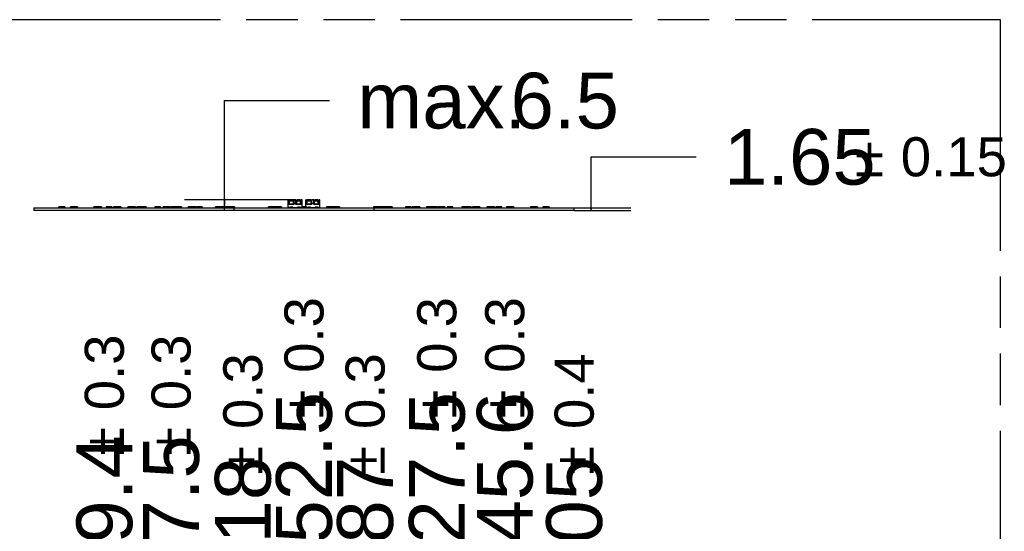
# Model space of a CAD drawing. Header units: millimetres. Extents: x 0 to 210, y 0 to 297.
# Tile 21 of 30: x 113 to 150, y 163 to 183. Entities that reach past the tile are written whole.
import ezdxf

# ---------------------------------------------------------------- set-up
doc = ezdxf.new("R2010")
doc.units = ezdxf.units.MM
doc.header["$LTSCALE"] = 19.36
doc.linetypes.add('PHANTOM', pattern=[0.8, 0.45, -0.05, 0.1, -0.05, 0.1, -0.05])
doc.layers.get('0').update_dxf_attribs({"linetype": 'CONTINUOUS'})
doc.layers.add('DEFAULT_3', color=7, linetype='PHANTOM')
doc.layers.add('Z_DIM_2D', color=7, linetype='CONTINUOUS')
doc.styles.add('TEXTSTYLE_3', font='helveticaneueltw1g-ltcn.otf')
doc.styles.add('TEXTSTYLE_4', font='gdt', dxfattribs={"width": 0.7})
doc.dimstyles.new('DIMSTYLE_1', dxfattribs={"dimtxt": 2.1, "dimasz": 3.5, "dimexe": 1.5, "dimexo": 0, "dimgap": 0.525, "dimtad": 0, "dimtih": 1, "dimtoh": 1, "dimlfac": 15.000001, "dimdsep": 46, "dimtxsty": 'TEXTSTYLE_3', "dimblk": '_FILLED', "dimblk1": '_FILLED', "dimblk2": '_FILLED', "dimcen": 0.09, "dimclrt": 5, "dimazin": 2, "dimtol": 1, "dimtp": 0.3, "dimtm": 0.3, "dimtfac": 1, "dimtofl": 0, "dimtmove": 0, "dimatfit": 3, "dimldrblk": '_FILLED', "dimfxl": 0, "dimtolj": 1, "dimarcsym": 0})
doc.dimstyles.new('DIMSTYLE_3', dxfattribs={"dimtxt": 2.1, "dimasz": 3.5, "dimexe": 1.5, "dimexo": 0, "dimgap": 0.525, "dimtad": 0, "dimtih": 1, "dimtoh": 1, "dimlfac": 15.000001, "dimdsep": 46, "dimtxsty": 'TEXTSTYLE_3', "dimblk": '_FILLED', "dimblk1": '_FILLED', "dimblk2": '_FILLED', "dimcen": 0.09, "dimclrt": 5, "dimazin": 2, "dimtol": 1, "dimtp": 0.4, "dimtm": 0.4, "dimtfac": 1, "dimtofl": 0, "dimtmove": 0, "dimatfit": 3, "dimldrblk": '_FILLED', "dimfxl": 0, "dimtolj": 1, "dimarcsym": 0})
doc.dimstyles.new('DIMSTYLE_5', dxfattribs={"dimtxt": 2.1, "dimasz": 3.5, "dimexe": 1.5, "dimexo": 0, "dimgap": 1.05, "dimtad": 1, "dimlfac": 15.000001, "dimdsep": 46, "dimtxsty": 'TEXTSTYLE_3', "dimblk": '_FILLED', "dimblk1": '_FILLED', "dimblk2": '_FILLED', "dimcen": 0.09, "dimclrt": 5, "dimazin": 2, "dimtol": 1, "dimtp": 0.15, "dimtm": 0.15, "dimtfac": 1, "dimtofl": 0, "dimtmove": 0, "dimatfit": 3, "dimldrblk": '_FILLED', "dimfxl": 0, "dimtolj": 1, "dimarcsym": 0})
doc.dimstyles.new('DIMSTYLE_6', dxfattribs={"dimtxt": 2.1, "dimasz": 3.5, "dimexe": 1.5, "dimexo": 0, "dimgap": 1.05, "dimtad": 1, "dimlfac": 15.000001, "dimdsep": 46, "dimtxsty": 'TEXTSTYLE_3', "dimblk": '_FILLED', "dimblk1": '_FILLED', "dimblk2": '_FILLED', "dimcen": 0.09, "dimclrt": 5, "dimazin": 2, "dimtp": 0.2, "dimtm": 0.2, "dimtfac": 1, "dimtofl": 0, "dimtmove": 0, "dimatfit": 3, "dimldrblk": '_FILLED', "dimfxl": 0, "dimtolj": 1, "dimarcsym": 0})

# ---------------------------------------------------------------- blocks, each defined once
blk = doc.blocks.new('*D24')
at = {"layer": 'Z_DIM_2D', "color": 2, "linetype": 'Continuous', "transparency": 16777216}
for p, q in [((116.419, 157.888), (116.419, 160.261)), ((117.725, 157.609), (116.419, 157.888)), ((117.725, 150.413), (117.725, 157.609))]:
    blk.add_line(p, q, dxfattribs=at)
at = {"layer": 'Z_DIM_2D', "color": 5, "linetype": 'Continuous', "transparency": 16777216}
for s, height, style, p in [('0.3', 1.47, 'TEXTSTYLE_3', (117.154, 167.963)), ('59.4', 2.1, 'TEXTSTYLE_3', (117.469, 161.311)), ('`', 1.47, 'TEXTSTYLE_4', (117.154, 166.248))]:
    blk.add_text(s, height=height, rotation=90, dxfattribs=dict(at, style=style)).set_placement(p)
blk = doc.blocks.new('_FILLED')
at = {"color": 0, "linetype": 'ByBlock'}
blk.add_solid([(0, 0), (-1, 0.125), (-1, -0.125)], dxfattribs=at)
blk = doc.blocks.new('_NONE')
blk = doc.blocks.new('*D26')
at = {"layer": 'Z_DIM_2D', "color": 2, "linetype": 'Continuous', "transparency": 16777216}
blk.add_line((118.931, 141.703), (118.931, 160.261), dxfattribs=at)
at = {"layer": 'Z_DIM_2D', "color": 5, "linetype": 'Continuous', "transparency": 16777216}
for s, height, style, p in [('0.3', 1.47, 'TEXTSTYLE_3', (119.666, 167.963)), ('77.5', 2.1, 'TEXTSTYLE_3', (119.981, 161.311)), ('`', 1.47, 'TEXTSTYLE_4', (119.666, 166.248))]:
    blk.add_text(s, height=height, rotation=90, dxfattribs=dict(at, style=style)).set_placement(p)
blk = doc.blocks.new('*D27')
at = {"layer": 'Z_DIM_2D', "color": 2, "linetype": 'Continuous', "transparency": 16777216}
blk.add_line((121.631, 148.829), (121.631, 160.261), dxfattribs=at)
at = {"layer": 'Z_DIM_2D', "color": 5, "linetype": 'Continuous', "transparency": 16777216}
for s, height, style, p in [('0.3', 1.47, 'TEXTSTYLE_3', (122.366, 167.257)), ('`', 1.47, 'TEXTSTYLE_4', (122.366, 165.542)), ('118', 2.1, 'TEXTSTYLE_3', (122.681, 161.311))]:
    blk.add_text(s, height=height, rotation=90, dxfattribs=dict(at, style=style)).set_placement(p)
blk = doc.blocks.new('*D28')
at = {"layer": 'Z_DIM_2D', "color": 2, "linetype": 'Continuous', "transparency": 16777216}
blk.add_line((123.931, 154.036), (123.931, 160.261), dxfattribs=at)
at = {"layer": 'Z_DIM_2D', "color": 5, "linetype": 'Continuous', "transparency": 16777216}
for s, height, style, p in [('0.3', 1.47, 'TEXTSTYLE_3', (124.666, 169.373)), ('152.5', 2.1, 'TEXTSTYLE_3', (124.981, 161.311)), ('`', 1.47, 'TEXTSTYLE_4', (124.666, 167.658))]:
    blk.add_text(s, height=height, rotation=90, dxfattribs=dict(at, style=style)).set_placement(p)
blk = doc.blocks.new('*D29')
at = {"layer": 'Z_DIM_2D', "color": 2, "linetype": 'Continuous', "transparency": 16777216}
blk.add_line((126.231, 148.829), (126.231, 160.261), dxfattribs=at)
at = {"layer": 'Z_DIM_2D', "color": 5, "linetype": 'Continuous', "transparency": 16777216}
for s, height, style, p in [('0.3', 1.47, 'TEXTSTYLE_3', (126.966, 167.257)), ('`', 1.47, 'TEXTSTYLE_4', (126.966, 165.542)), ('187', 2.1, 'TEXTSTYLE_3', (127.281, 161.311))]:
    blk.add_text(s, height=height, rotation=90, dxfattribs=dict(at, style=style)).set_placement(p)
blk = doc.blocks.new('*D30')
at = {"layer": 'Z_DIM_2D', "color": 2, "linetype": 'Continuous', "transparency": 16777216}
blk.add_line((128.931, 141.703), (128.931, 160.261), dxfattribs=at)
at = {"layer": 'Z_DIM_2D', "color": 5, "linetype": 'Continuous', "transparency": 16777216}
for s, height, style, p in [('0.3', 1.47, 'TEXTSTYLE_3', (129.666, 169.373)), ('227.5', 2.1, 'TEXTSTYLE_3', (129.981, 161.311)), ('`', 1.47, 'TEXTSTYLE_4', (129.666, 167.658))]:
    blk.add_text(s, height=height, rotation=90, dxfattribs=dict(at, style=style)).set_placement(p)
blk = doc.blocks.new('*D31')
at = {"layer": 'Z_DIM_2D', "color": 2, "linetype": 'Continuous', "transparency": 16777216}
for p, q in [((131.487, 157.449), (131.487, 160.261)), ((130.138, 156.891), (131.487, 157.449)), ((130.138, 150.413), (130.138, 156.891))]:
    blk.add_line(p, q, dxfattribs=at)
at = {"layer": 'Z_DIM_2D', "color": 5, "linetype": 'Continuous', "transparency": 16777216}
for s, height, style, p in [('0.3', 1.47, 'TEXTSTYLE_3', (132.222, 169.373)), ('245.6', 2.1, 'TEXTSTYLE_3', (132.537, 161.311)), ('`', 1.47, 'TEXTSTYLE_4', (132.222, 167.658))]:
    blk.add_text(s, height=height, rotation=90, dxfattribs=dict(at, style=style)).set_placement(p)
blk = doc.blocks.new('*D32')
at = {"layer": 'Z_DIM_2D', "color": 2, "linetype": 'Continuous', "transparency": 16777216}
blk.add_line((134.098, 149.454), (134.098, 160.261), dxfattribs=at)
at = {"layer": 'Z_DIM_2D', "color": 5, "linetype": 'Continuous', "transparency": 16777216}
for s, height, style, p in [('0.4', 1.47, 'TEXTSTYLE_3', (134.833, 167.257)), ('`', 1.47, 'TEXTSTYLE_4', (134.833, 165.542)), ('305', 2.1, 'TEXTSTYLE_3', (135.148, 161.311))]:
    blk.add_text(s, height=height, rotation=90, dxfattribs=dict(at, style=style)).set_placement(p)
blk = doc.blocks.new('*D36')
at = {"layer": 'Z_DIM_2D', "color": 2, "linetype": 'Continuous', "transparency": 16777216}
for p, q in [((134.737, 175.54), (134.737, 177.513)), ((134.737, 177.513), (138.687, 177.513)), ((134.098, 175.595), (136.237, 175.595)), ((134.098, 175.485), (136.237, 175.485)), ((134.737, 175.595), (134.737, 175.54)), ((134.737, 175.485), (134.737, 175.54))]:
    blk.add_line(p, q, dxfattribs=at)
at = {"layer": 'Z_DIM_2D', "color": 5, "linetype": 'Continuous', "transparency": 16777216}
for s, height, style, p in [('1.65', 2.1, 'TEXTSTYLE_3', (139.737, 176.463)), ('`', 1.47, 'TEXTSTYLE_4', (144.673, 176.778)), ('0.15', 1.47, 'TEXTSTYLE_3', (146.388, 176.778))]:
    blk.add_text(s, height=height, dxfattribs=dict(at, style=style)).set_placement(p)
blk = doc.blocks.new('*D38')
at = {"layer": 'Z_DIM_2D', "color": 2, "linetype": 'Continuous', "transparency": 16777216}
for p, q in [((120.939, 175.69), (120.939, 179.63)), ((120.939, 179.63), (124.889, 179.63)), ((123.564, 175.895), (119.439, 175.895)), ((120.939, 175.895), (120.939, 175.69)), ((120.939, 175.485), (120.939, 175.69)), ((121.306, 175.485), (119.439, 175.485))]:
    blk.add_line(p, q, dxfattribs=at)
at = {"layer": 'Z_DIM_2D', "color": 5, "linetype": 'Continuous', "transparency": 16777216, "style": 'TEXTSTYLE_3'}
for s, p in [('6.5', (131.706, 178.58)), ('max. ', (125.939, 178.58))]:
    blk.add_text(s, height=2.1, dxfattribs=at).set_placement(p)

msp = doc.modelspace()

# ---------------------------------------------------------------- linework, layer by layer
at = {"color": 7, "linetype": 'Continuous'}
for p, q in [((114.70565, 175.59468), (114.70565, 175.62935)), ((114.93855, 175.62935), (114.70565, 175.62935)), ((114.72656, 175.62935), (114.72656, 175.59468)), ((114.93855, 175.62935), (114.93855, 175.59468)), ((115.14759, 175.59468), (115.14759, 175.62935)), ((115.41061, 175.62935), (115.14759, 175.62935)), ((115.20925, 175.62935), (115.20925, 175.59468)), ((115.41061, 175.62935), (115.41061, 175.59468)), ((116.02945, 175.59468), (116.02945, 175.62935)), ((116.3094, 175.62935), (116.02945, 175.62935)), ((116.12876, 175.62935), (116.12876, 175.59468)), ((116.3094, 175.62935), (116.3094, 175.59468)), ((116.49109, 175.62935), (116.49109, 175.59468)), ((116.70442, 175.62935), (116.49109, 175.62935)), ((116.70442, 175.62935), (116.70442, 175.59468)), ((116.76635, 175.59468), (116.76635, 175.62935)), ((117.04308, 175.62935), (116.76635, 175.62935)), ((116.81895, 175.62935), (116.81895, 175.59468)), ((117.02364, 175.62935), (117.02364, 175.59468)), ((117.04308, 175.62935), (117.04308, 175.59468)), ((117.308, 175.59468), (117.308, 175.62935)), ((117.59085, 175.62935), (117.308, 175.62935)), ((117.44, 175.62935), (117.44, 175.59468)), ((117.59085, 175.62935), (117.59085, 175.59468)), ((117.64118, 175.59468), (117.64118, 175.62935)), ((117.98821, 175.62935), (117.64118, 175.62935)), ((117.74287, 175.62935), (117.74287, 175.59468)), ((117.92177, 175.62935), (117.92177, 175.59468)), ((117.98821, 175.62935), (117.98821, 175.59468)), ((118.32442, 175.62935), (118.32442, 175.59468)), ((118.53776, 175.62935), (118.32442, 175.62935)), ((118.53776, 175.62935), (118.53776, 175.59468)), ((118.6306, 175.59468), (118.6306, 175.62935)), ((118.89491, 175.62935), (118.6306, 175.62935)), ((118.69444, 175.62935), (118.69444, 175.59468)), ((118.89491, 175.62935), (118.89491, 175.59468)), ((118.9184, 175.62935), (118.9184, 175.59468)), ((119.32295, 175.62935), (118.9184, 175.62935)), ((118.91865, 175.59468), (118.91865, 175.62935)), ((119.07671, 175.62935), (119.07671, 175.59468)), ((119.1902, 175.62935), (119.1902, 175.59468)), ((119.32295, 175.62935), (119.32295, 175.59468)), ((119.57605, 175.59468), (119.57605, 175.62935)), ((119.85946, 175.62935), (119.57605, 175.62935)), ((119.69604, 175.62935), (119.69604, 175.59468)), ((119.85946, 175.62935), (119.85946, 175.59468)), ((119.89109, 175.62935), (119.89109, 175.59468)), ((120.10442, 175.62935), (119.89109, 175.62935)), ((120.10442, 175.62935), (120.10442, 175.59468)), ((120.60759, 175.59468), (120.60759, 175.62935)), ((121.31559, 175.62935), (120.60759, 175.62935)), ((120.7173, 175.62935), (120.7173, 175.59468)), ((120.78111, 175.59468), (120.78111, 175.62935)), ((120.9573, 175.62935), (120.9573, 175.59468)), ((121.02774, 175.62935), (121.02774, 175.59468)), ((121.04337, 175.62935), (121.04337, 175.59468)), ((121.04727, 175.59468), (121.04727, 175.62935)), ((121.20893, 175.62935), (121.20893, 175.59468)), ((121.31559, 175.62935), (121.31559, 175.59468)), ((122.59437, 175.59468), (122.59437, 175.62935)), ((123.08653, 175.62935), (122.59437, 175.62935)), ((122.77191, 175.62935), (122.77191, 175.59468)), ((122.7802, 175.59468), (122.7802, 175.62935)), ((122.80142, 175.59468), (122.80142, 175.62935)), ((122.98691, 175.62935), (122.98691, 175.59468)), ((123.01077, 175.62935), (123.01077, 175.59468)), ((123.04949, 175.62935), (123.04949, 175.59468)), ((123.08653, 175.62935), (123.08653, 175.59468)), ((123.33442, 175.60468), (123.33442, 175.89468)), ((123.36442, 175.89468), (123.33442, 175.89468)), ((123.36442, 175.71135), (123.36442, 175.89468)), ((123.39109, 175.82801), (123.36442, 175.82801)), ((123.56442, 175.71135), (123.36442, 175.71135)), ((123.36687, 175.85801), (123.39109, 175.85801)), ((123.38109, 175.71135), (123.38109, 175.82801)), ((123.39109, 175.71135), (123.39109, 175.88812)), ((123.53776, 175.88812), (123.39109, 175.88812)), ((123.41776, 175.62135), (123.41776, 175.60468)), ((123.51109, 175.62135), (123.41776, 175.62135)), ((123.42442, 175.59468), (123.42442, 175.62135)), ((123.50442, 175.59468), (123.50442, 175.62135)), ((123.51109, 175.60468), (123.51109, 175.62135)), ((123.53776, 175.71135), (123.53776, 175.88812)), ((123.53776, 175.85801), (123.56198, 175.85801)), ((123.53776, 175.82801), (123.56442, 175.82801)), ((123.54776, 175.71135), (123.54776, 175.82801)), ((123.56442, 175.71135), (123.56442, 175.89468)), ((123.63109, 175.89468), (123.56442, 175.89468)), ((123.63109, 175.71135), (123.63109, 175.89468)), ((123.65776, 175.82801), (123.63109, 175.82801)), ((123.83109, 175.71135), (123.63109, 175.71135)), ((123.63354, 175.85801), (123.65776, 175.85801)), ((123.64776, 175.71135), (123.64776, 175.82801)), ((123.65776, 175.71135), (123.65776, 175.88812)), ((123.80442, 175.88812), (123.65776, 175.88812)), ((123.68442, 175.62135), (123.68442, 175.60468)), ((123.77776, 175.62135), (123.68442, 175.62135)), ((123.69109, 175.59468), (123.69109, 175.62135)), ((123.77109, 175.59468), (123.77109, 175.62135)), ((123.77776, 175.62135), (123.77776, 175.60468)), ((123.80442, 175.71135), (123.80442, 175.88812)), ((123.80442, 175.85801), (123.82864, 175.85801)), ((123.80442, 175.82801), (123.83109, 175.82801)), ((123.81442, 175.71135), (123.81442, 175.82801)), ((123.83109, 175.71135), (123.83109, 175.89468)), ((123.86109, 175.89468), (123.83109, 175.89468)), ((123.83776, 175.59468), (123.83776, 175.62935)), ((124.02442, 175.62935), (123.83776, 175.62935)), ((123.86109, 175.62935), (123.86109, 175.89468)), ((124.00109, 175.62935), (124.00109, 175.89468)), ((124.03109, 175.89468), (124.00109, 175.89468)), ((124.02442, 175.62935), (124.02442, 175.59468)), ((124.03109, 175.71135), (124.03109, 175.89468)), ((124.05776, 175.82801), (124.03109, 175.82801)), ((124.23109, 175.71135), (124.03109, 175.71135)), ((124.03354, 175.85801), (124.05776, 175.85801)), ((124.04776, 175.71135), (124.04776, 175.82801)), ((124.05776, 175.71135), (124.05776, 175.88812)), ((124.20442, 175.88812), (124.05776, 175.88812)), ((124.17776, 175.62135), (124.08442, 175.62135)), ((124.08442, 175.62135), (124.08442, 175.60468)), ((124.09109, 175.59468), (124.09109, 175.62135)), ((124.17109, 175.59468), (124.17109, 175.62135)), ((124.17776, 175.60468), (124.17776, 175.62135)), ((124.20442, 175.71135), (124.20442, 175.88812)), ((124.20442, 175.85801), (124.22864, 175.85801)), ((124.20442, 175.82801), (124.23109, 175.82801)), ((124.21442, 175.71135), (124.21442, 175.82801)), ((124.23109, 175.71135), (124.23109, 175.89468)), ((124.29776, 175.89468), (124.23109, 175.89468)), ((124.29776, 175.71135), (124.29776, 175.89468)), ((124.32442, 175.82801), (124.29776, 175.82801)), ((124.49776, 175.71135), (124.29776, 175.71135)), ((124.3002, 175.85801), (124.32442, 175.85801)), ((124.31442, 175.71135), (124.31442, 175.82801)), ((124.32442, 175.71135), (124.32442, 175.88812)), ((124.47109, 175.88812), (124.32442, 175.88812)), ((124.44442, 175.62135), (124.35109, 175.62135)), ((124.35109, 175.62135), (124.35109, 175.60468)), ((124.35776, 175.59468), (124.35776, 175.62135)), ((124.43776, 175.59468), (124.43776, 175.62135)), ((124.44442, 175.62135), (124.44442, 175.60468)), ((124.47109, 175.71135), (124.47109, 175.88812)), ((124.47109, 175.85801), (124.49531, 175.85801)), ((124.47109, 175.82801), (124.49776, 175.82801)), ((124.48109, 175.71135), (124.48109, 175.82801)), ((124.49776, 175.71135), (124.49776, 175.89468)), ((124.52776, 175.89468), (124.49776, 175.89468)), ((124.52776, 175.60468), (124.52776, 175.89468)), ((125.26951, 175.62935), (124.77565, 175.62935)), ((124.77565, 175.62935), (124.77565, 175.59468)), ((124.77729, 175.62935), (124.77729, 175.59468)), ((124.8144, 175.59468), (124.8144, 175.62935)), ((124.85306, 175.62935), (124.85306, 175.59468)), ((124.87696, 175.59468), (124.87696, 175.62935)), ((125.06245, 175.62935), (125.06245, 175.59468)), ((125.08198, 175.62935), (125.08198, 175.59468)), ((125.092, 175.59468), (125.092, 175.62935)), ((125.26951, 175.62935), (125.26951, 175.59468)), ((127.25459, 175.62935), (126.5466, 175.62935)), ((126.5466, 175.62935), (126.5466, 175.59468)), ((126.65325, 175.59468), (126.65325, 175.62935)), ((126.81492, 175.62935), (126.81492, 175.59468)), ((126.81881, 175.62935), (126.81881, 175.59468)), ((126.83444, 175.62935), (126.83444, 175.59468)), ((126.90488, 175.59468), (126.90488, 175.62935)), ((127.08108, 175.62935), (127.08108, 175.59468)), ((127.14488, 175.59468), (127.14488, 175.62935)), ((127.25459, 175.62935), (127.25459, 175.59468)), ((127.97109, 175.62935), (127.75776, 175.62935)), ((127.75776, 175.62935), (127.75776, 175.59468)), ((127.97109, 175.59468), (127.97109, 175.62935)), ((128.28613, 175.62935), (128.00272, 175.62935)), ((128.00272, 175.62935), (128.00272, 175.59468)), ((128.16615, 175.59468), (128.16615, 175.62935)), ((128.28613, 175.62935), (128.28613, 175.59468)), ((128.94521, 175.62935), (128.53923, 175.62935)), ((128.53923, 175.62935), (128.53923, 175.59468)), ((128.67364, 175.62935), (128.67364, 175.59468)), ((128.78717, 175.59468), (128.78717, 175.62935)), ((128.94521, 175.62935), (128.94521, 175.59468)), ((129.23158, 175.62935), (128.96727, 175.62935)), ((128.96727, 175.62935), (128.96727, 175.59468)), ((129.16774, 175.59468), (129.16774, 175.62935)), ((129.23158, 175.62935), (129.23158, 175.59468)), ((129.53776, 175.62935), (129.32442, 175.62935)), ((129.32442, 175.62935), (129.32442, 175.59468)), ((129.53776, 175.59468), (129.53776, 175.62935)), ((130.2247, 175.62935), (129.87397, 175.62935)), ((129.87397, 175.62935), (129.87397, 175.59468)), ((129.94415, 175.62935), (129.94415, 175.59468)), ((130.12315, 175.59468), (130.12315, 175.62935)), ((130.2247, 175.62935), (130.2247, 175.59468)), ((130.55447, 175.62935), (130.27163, 175.62935)), ((130.27163, 175.62935), (130.27163, 175.59468)), ((130.42248, 175.59468), (130.42248, 175.62935)), ((130.55447, 175.62935), (130.55447, 175.59468)), ((131.09631, 175.62935), (130.81858, 175.62935)), ((130.81858, 175.62935), (130.81858, 175.59468)), ((130.83905, 175.62935), (130.83905, 175.59468)), ((131.04375, 175.59468), (131.04375, 175.62935)), ((131.09631, 175.62935), (131.09631, 175.59468)), ((131.37109, 175.62935), (131.15776, 175.62935)), ((131.15776, 175.62935), (131.15776, 175.59468)), ((131.37109, 175.59468), (131.37109, 175.62935)), ((131.83289, 175.62935), (131.55278, 175.62935)), ((131.55278, 175.62935), (131.55278, 175.59468)), ((131.73342, 175.59468), (131.73342, 175.62935)), ((131.83273, 175.62935), (131.83273, 175.59468)), ((131.83289, 175.59468), (131.83289, 175.62935)), ((132.71517, 175.62935), (132.45217, 175.62935)), ((132.45217, 175.62935), (132.45217, 175.59468)), ((132.65353, 175.59468), (132.65353, 175.62935)), ((132.71517, 175.62935), (132.71517, 175.59468)), ((133.15653, 175.62935), (132.92363, 175.62935)), ((132.92363, 175.62935), (132.92363, 175.59468)), ((133.13563, 175.59468), (133.13563, 175.62935)), ((133.15653, 175.62935), (133.15653, 175.59468)), ((113.76442, 175.59468), (113.76442, 175.48468)), ((113.76442, 175.59468), (134.09776, 175.59468)), ((134.09776, 175.48468), (113.76442, 175.48468)), ((121.30642, 175.48468), (121.30642, 175.59468)), ((123.41776, 175.60468), (123.33442, 175.60468)), ((123.42442, 175.61468), (123.50442, 175.61468)), ((123.50442, 175.60468), (123.42442, 175.60468)), ((123.51109, 175.60468), (123.68442, 175.60468)), ((123.69109, 175.61468), (123.77109, 175.61468)), ((123.77109, 175.60468), (123.69109, 175.60468)), ((123.83776, 175.60468), (123.77776, 175.60468)), ((124.08442, 175.60468), (124.02442, 175.60468)), ((124.09109, 175.61468), (124.17109, 175.61468)), ((124.17109, 175.60468), (124.09109, 175.60468)), ((124.17776, 175.60468), (124.35109, 175.60468)), ((124.35776, 175.61468), (124.43776, 175.61468)), ((124.43776, 175.60468), (124.35776, 175.60468)), ((124.52776, 175.60468), (124.44442, 175.60468)), ((126.55576, 175.59468), (126.55576, 175.48468)), ((130.2247, 175.59535), (130.25921, 175.59535)), ((130.25921, 175.59468), (130.25921, 175.59535)), ((134.09776, 175.48468), (134.09776, 175.59468))]:
    msp.add_line(p, q, dxfattribs=at)
at = {"color": 9, "linetype": 'Continuous'}
for p, q in [((123.33442, 175.76135), (123.36442, 175.76135)), ((123.38109, 175.81853), (123.36442, 175.81853)), ((123.36442, 175.73531), (123.38109, 175.73531)), ((123.37776, 175.82801), (123.37776, 175.85801)), ((123.53776, 175.85481), (123.39109, 175.85481)), ((123.39109, 175.85446), (123.53776, 175.85446)), ((123.39109, 175.73801), (123.53776, 175.73801)), ((123.53776, 175.72468), (123.39109, 175.72468)), ((123.56442, 175.81853), (123.54776, 175.81853)), ((123.54776, 175.73531), (123.56442, 175.73531)), ((123.55109, 175.85801), (123.55109, 175.82801)), ((123.56442, 175.76135), (123.63109, 175.76135)), ((123.64776, 175.81853), (123.63109, 175.81853)), ((123.63109, 175.73531), (123.64776, 175.73531)), ((123.64442, 175.82801), (123.64442, 175.85801)), ((123.80442, 175.85481), (123.65776, 175.85481)), ((123.65776, 175.85446), (123.80442, 175.85446)), ((123.65776, 175.73801), (123.80442, 175.73801)), ((123.80442, 175.72468), (123.65776, 175.72468)), ((123.83109, 175.81853), (123.81442, 175.81853)), ((123.81442, 175.73531), (123.83109, 175.73531)), ((123.81776, 175.85801), (123.81776, 175.82801)), ((123.83109, 175.76135), (123.86109, 175.76135)), ((124.00109, 175.76135), (124.03109, 175.76135)), ((124.04776, 175.81853), (124.03109, 175.81853)), ((124.03109, 175.73531), (124.04776, 175.73531)), ((124.04442, 175.82801), (124.04442, 175.85801)), ((124.20442, 175.85481), (124.05776, 175.85481)), ((124.05776, 175.85446), (124.20442, 175.85446)), ((124.05776, 175.73801), (124.20442, 175.73801)), ((124.20442, 175.72468), (124.05776, 175.72468)), ((124.23109, 175.81853), (124.21442, 175.81853)), ((124.21442, 175.73531), (124.23109, 175.73531)), ((124.21776, 175.85801), (124.21776, 175.82801)), ((124.23109, 175.76135), (124.29776, 175.76135)), ((124.31442, 175.81853), (124.29776, 175.81853)), ((124.29776, 175.73531), (124.31442, 175.73531)), ((124.31109, 175.82801), (124.31109, 175.85801)), ((124.47109, 175.85481), (124.32442, 175.85481)), ((124.32442, 175.85446), (124.47109, 175.85446)), ((124.32442, 175.73801), (124.47109, 175.73801)), ((124.47109, 175.72468), (124.32442, 175.72468)), ((124.49776, 175.81853), (124.48109, 175.81853)), ((124.48109, 175.73531), (124.49776, 175.73531)), ((124.48442, 175.85801), (124.48442, 175.82801)), ((124.49776, 175.76135), (124.52776, 175.76135))]:
    msp.add_line(p, q, dxfattribs=at)
at = {"color": 7, "linetype": 'Continuous'}
for points, knots in [([(123.36442, 175.86046), (123.36442, 175.86026), (123.36444, 175.85989), (123.36453, 175.85937), (123.36471, 175.85893), (123.36498, 175.85857), (123.36534, 175.8583), (123.36578, 175.85812), (123.3663, 175.85803), (123.36667, 175.85801), (123.36687, 175.85801)], [0, 0, 0, 0, 0.14718234, 0.27712761, 0.39285626, 0.50009078, 0.60724077, 0.72309219, 0.85299777, 1, 1, 1, 1]), ([(123.56442, 175.86046), (123.56442, 175.86026), (123.56441, 175.85989), (123.56431, 175.85937), (123.56414, 175.85893), (123.56387, 175.85857), (123.56351, 175.8583), (123.56307, 175.85813), (123.56255, 175.85803), (123.56217, 175.85801), (123.56198, 175.85801)], [0, 0, 0, 0, 0.14717323, 0.27707723, 0.39251286, 0.49988072, 0.60727312, 0.72286173, 0.85280996, 1, 1, 1, 1]), ([(123.63109, 175.86046), (123.63109, 175.86026), (123.63111, 175.85989), (123.6312, 175.85937), (123.63138, 175.85893), (123.63164, 175.85857), (123.632, 175.8583), (123.63245, 175.85812), (123.63297, 175.85803), (123.63334, 175.85801), (123.63354, 175.85801)], [0, 0, 0, 0, 0.14718234, 0.27712761, 0.39285626, 0.50009078, 0.60724077, 0.72309219, 0.85299777, 1, 1, 1, 1]), ([(123.82864, 175.85801), (123.82884, 175.85801), (123.82921, 175.85803), (123.82973, 175.85812), (123.83018, 175.8583), (123.83054, 175.85857), (123.83081, 175.85893), (123.83098, 175.85937), (123.83107, 175.85989), (123.83109, 175.86026), (123.83109, 175.86046)], [0, 0, 0, 0, 0.14717323, 0.27707723, 0.39251286, 0.49988072, 0.60727312, 0.72286173, 0.85280996, 1, 1, 1, 1]), ([(124.03109, 175.86046), (124.03109, 175.86026), (124.03111, 175.85989), (124.0312, 175.85937), (124.03138, 175.85893), (124.03164, 175.85857), (124.032, 175.8583), (124.03245, 175.85812), (124.03297, 175.85803), (124.03334, 175.85801), (124.03354, 175.85801)], [0, 0, 0, 0, 0.14718234, 0.27712761, 0.39285626, 0.50009078, 0.60724077, 0.72309219, 0.85299777, 1, 1, 1, 1]), ([(124.23109, 175.86046), (124.23109, 175.86026), (124.23107, 175.85989), (124.23098, 175.85937), (124.23081, 175.85893), (124.23054, 175.85857), (124.23018, 175.8583), (124.22973, 175.85813), (124.22921, 175.85803), (124.22884, 175.85801), (124.22864, 175.85801)], [0, 0, 0, 0, 0.14717323, 0.27707723, 0.39251286, 0.49988072, 0.60727312, 0.72286173, 0.85280996, 1, 1, 1, 1]), ([(124.29776, 175.86046), (124.29776, 175.86026), (124.29777, 175.85989), (124.29787, 175.85937), (124.29804, 175.85893), (124.29831, 175.85857), (124.29867, 175.8583), (124.29912, 175.85812), (124.29964, 175.85803), (124.30001, 175.85801), (124.3002, 175.85801)], [0, 0, 0, 0, 0.14718234, 0.27712761, 0.39285626, 0.50009078, 0.60724077, 0.72309219, 0.85299777, 1, 1, 1, 1]), ([(124.49531, 175.85801), (124.49551, 175.85801), (124.49588, 175.85803), (124.4964, 175.85812), (124.49684, 175.8583), (124.4972, 175.85857), (124.49747, 175.85893), (124.49765, 175.85937), (124.49774, 175.85989), (124.49776, 175.86026), (124.49776, 175.86046)], [0, 0, 0, 0, 0.14717323, 0.27707723, 0.39251286, 0.49988072, 0.60727312, 0.72286173, 0.85280996, 1, 1, 1, 1])]:
    msp.add_open_spline(points, degree=3, knots=knots, dxfattribs=at)
at = {"layer": 'DEFAULT_3', "color": 91, "linetype": 'PHANTOM', "true_color": 0x80ff80}
for p, q in [((50.12864, 182.68), (150.12864, 182.68)), ((150.12864, 182.68), (150.12864, 132.68))]:
    msp.add_line(p, q, dxfattribs=at)

# ---------------------------------------------------------------- dimensions: what is measured, and where the dimension line sits
at = {"layer": 'Z_DIM_2D', "color": 2, "linetype": 'Continuous'}
dim = msp.add_linear_dim(base=(120.93873, 175.89468), p1=(119.43873, 175.48468), p2=(123.56442, 175.89468), angle=90, text='max. <>', dimstyle='DIMSTYLE_6', override={"dimtad": 0, "dimtih": 1, "dimtoh": 1, "dimblk1": 'NONE', "dimblk2": 'NONE', "dimsah": 1}, dxfattribs=at)
dim.commit()
dim.dimension.update_dxf_attribs({"geometry": '*D38', "text_midpoint": (130.58537, 179.63036), "dimtype": 160})
dim = msp.add_linear_dim(base=(134.73659, 175.59468), p1=(136.23659, 175.48468), p2=(136.23659, 175.59468), angle=90, dimstyle='DIMSTYLE_5', override={"dimtad": 0, "dimtih": 1, "dimtoh": 1, "dimblk1": 'NONE', "dimblk2": 'NONE', "dimsah": 1}, dxfattribs=at)
dim.commit()
dim.dimension.update_dxf_attribs({"geometry": '*D36', "text_midpoint": (144.79017, 177.51293), "dimtype": 160})
for feature_location, offset, origin, dimstyle, picture, middle in [((123.93109, 154.03611), (0, 6.22496), (113.76442, 154.03611), 'DIMSTYLE_1', '*D28', (123.93109, 166.57622)), ((128.93109, 141.70277), (0, 18.5583), (113.76442, 141.70277), 'DIMSTYLE_1', '*D30', (128.93109, 166.57622)), ((130.13761, 150.41277), (1.34944, 9.8483), (113.76442, 150.41277), 'DIMSTYLE_1', '*D31', (131.48705, 166.57622)), ((117.72457, 150.41277), (-1.30561, 9.8483), (113.76442, 149.45411), 'DIMSTYLE_1', '*D24', (116.41896, 165.87099)), ((118.93109, 141.70277), (0, 18.5583), (113.76442, 141.70277), 'DIMSTYLE_1', '*D26', (118.93109, 165.87099)), ((121.63109, 148.82944), (0, 11.43163), (113.76442, 148.82944), 'DIMSTYLE_1', '*D27', (121.63109, 165.51838)), ((126.23109, 148.82944), (0, 11.43163), (113.76442, 148.82944), 'DIMSTYLE_1', '*D29', (126.23109, 165.51838)), ((134.09776, 149.45411), (0, 10.80696), (113.76442, 149.45411), 'DIMSTYLE_3', '*D32', (134.09776, 165.51838))]:
    dim = msp.add_ordinate_dim(feature_location=feature_location, offset=offset, dtype=1, origin=origin, dimstyle=dimstyle, override={"dimblk1": 'NONE', "dimsah": 1}, dxfattribs=at)
    dim.commit()
    dim.dimension.update_dxf_attribs({"geometry": picture, "text_midpoint": middle})

doc.saveas('drawing.dxf')
